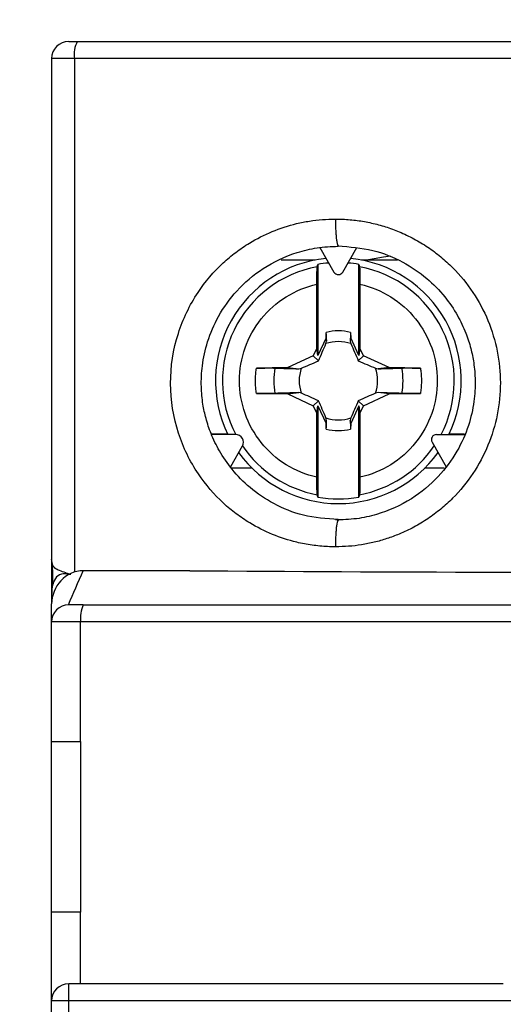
# Model space of a CAD drawing. Header units: inches. Extents: x 0.5 to 21.5, y 0.5 to 16.5.
# Tile 10 of 20: x 15.794 to 16.352, y 7.949 to 9.085. Entities that reach past the tile are written whole.
import ezdxf

# ---------------------------------------------------------------- set-up
doc = ezdxf.new("R2010")
doc.units = ezdxf.units.IN
doc.header["$LTSCALE"] = 2
doc.header["$MEASUREMENT"] = 0
doc.layers.add('DIMENSIONS', color=140, linetype='Continuous', lineweight=25)
doc.styles.add('SLDTEXTSTYLE0', font='TXT', dxfattribs={"width": 0.7})
doc.dimstyles.new('SLDDIMSTYLE0', dxfattribs={"dimtxt": 0.169922, "dimasz": 0.26, "dimexe": 0, "dimexo": 0.0625, "dimgap": 0.04248, "dimtad": 0, "dimtih": 1, "dimtoh": 1, "dimrnd": 1e-09, "dimzin": 12, "dimdsep": 46, "dimtxsty": 'SLDTEXTSTYLE0', "dimsah": 1, "dimcen": 0.09, "dimadec": 0, "dimazin": 3, "dimtfac": 1, "dimtmove": 0, "dimatfit": 0, "dimfxl": 0, "dimfrac": 2, "dimtolj": 1, "dimtzin": 12, "dimarcsym": 0})
doc.dimstyles.new('SLDDIMSTYLE1', dxfattribs={"dimtxt": 0.169922, "dimasz": 0.26, "dimexe": 0, "dimexo": 0.0625, "dimgap": 0.04248, "dimtad": 0, "dimtih": 1, "dimtoh": 1, "dimrnd": 1e-09, "dimzin": 12, "dimdsep": 46, "dimtxsty": 'SLDTEXTSTYLE0', "dimsah": 1, "dimcen": 0.09, "dimadec": 0, "dimazin": 3, "dimtfac": 1, "dimtofl": 0, "dimtmove": 0, "dimatfit": 3, "dimfxl": 0, "dimfrac": 2, "dimtolj": 1, "dimtzin": 12, "dimarcsym": 0})

# ---------------------------------------------------------------- blocks, each defined once
blk = doc.blocks.new('_D_7')
at = {"layer": 'DIMENSIONS'}
for p, q in [((15.7508, 9.0595), (14.4637, 9.0595)), ((14.7137, 9.0595), (14.7137, 7.6182)), ((14.4612, 7.3101), (14.4041, 7.3101)), ((14.4041, 7.3101), (14.4041, 7.04)), ((14.9661, 7.3101), (15.0232, 7.3101)), ((15.0232, 7.3101), (15.0232, 7.04)), ((14.4041, 7.04), (14.4612, 7.04)), ((15.0232, 7.04), (14.9661, 7.04)), ((14.7137, 5.7209), (14.7137, 7.002)), ((15.7607, 5.7209), (14.4637, 5.7209))]:
    blk.add_line(p, q, dxfattribs=at)
for points in [[(14.7137, 9.0595), (14.6737, 8.7995), (14.7537, 8.7995)], [(14.7137, 5.7209), (14.7537, 5.9809), (14.6737, 5.9809)]]:
    blk.add_solid(points, dxfattribs=at)
at = {"layer": 'DIMENSIONS', "char_height": 0.16667, "attachment_point": 1, "style": 'SLDTEXTSTYLE0'}
for s, insert in [('3.34', (14.4612, 7.563)), ('84.8', (14.4612, 7.2549))]:
    blk.add_mtext(s, dxfattribs=dict(at, insert=insert))
blk = doc.blocks.new('_D_8')
at = {"layer": 'DIMENSIONS'}
for p, q in [((15.8311, 9.1398), (15.8311, 10.2142)), ((17.5949, 9.1398), (17.5949, 10.2142)), ((15.8311, 9.9642), (15.3311, 9.9642)), ((16.3797, 9.9642), (16.3226, 9.9642)), ((16.3226, 9.9642), (16.3226, 9.6942)), ((16.8846, 9.9642), (16.9417, 9.9642)), ((16.9417, 9.9642), (16.9417, 9.6942)), ((17.5949, 9.9642), (18.0949, 9.9642)), ((16.3226, 9.6942), (16.3797, 9.6942)), ((16.9417, 9.6942), (16.8846, 9.6942))]:
    blk.add_line(p, q, dxfattribs=at)
for points in [[(15.8311, 9.9642), (15.5711, 10.0042), (15.5711, 9.9242)], [(17.5949, 9.9642), (17.8549, 9.9242), (17.8549, 10.0042)]]:
    blk.add_solid(points, dxfattribs=at)
at = {"layer": 'DIMENSIONS', "char_height": 0.16667, "attachment_point": 1, "style": 'SLDTEXTSTYLE0'}
for s, insert in [('1.76', (16.3797, 10.2171)), ('44.8', (16.3797, 9.909))]:
    blk.add_mtext(s, dxfattribs=dict(at, insert=insert))

msp = doc.modelspace()

# ---------------------------------------------------------------- linework, layer by layer
for p, q in [((15.8508, 9.0595), (15.8607, 9.0595)), ((15.8574, 9.0398), (15.8311, 9.0398)), ((15.8311, 9.0398), (15.8311, 8.4627)), ((17.5687, 9.0398), (15.8574, 9.0398)), ((15.8574, 9.0398), (15.8574, 8.4475)), ((16.1613, 8.8243), (16.1618, 8.8232)), ((16.1405, 8.8218), (16.1567, 8.7936)), ((16.167, 8.7936), (16.1832, 8.8218)), ((16.1352, 8.8075), (16.096, 8.8075)), ((16.1382, 8.8024), (16.1382, 8.6974)), ((16.1855, 8.6974), (16.1855, 8.8024)), ((16.2298, 8.8075), (16.1885, 8.8075)), ((16.137, 8.706), (16.137, 8.7796)), ((16.1867, 8.7796), (16.1867, 8.706)), ((16.1477, 8.7177), (16.1478, 8.7241)), ((16.1759, 8.7241), (16.176, 8.7177)), ((16.1477, 8.7177), (16.1382, 8.6974)), ((16.1477, 8.7177), (16.1482, 8.714)), ((16.176, 8.7177), (16.1755, 8.714)), ((16.1855, 8.6974), (16.176, 8.7177)), ((16.137, 8.706), (16.1329, 8.6972)), ((16.1382, 8.6974), (16.137, 8.706)), ((16.1867, 8.706), (16.1855, 8.6974)), ((16.1908, 8.6972), (16.1867, 8.706)), ((16.1329, 8.6972), (16.1035, 8.6835)), ((16.1329, 8.6972), (16.1389, 8.6912)), ((16.1908, 8.6972), (16.1848, 8.6912)), ((16.2202, 8.6835), (16.1908, 8.6972)), ((16.1035, 8.6835), (16.0672, 8.6829)), ((16.1035, 8.6835), (16.1161, 8.682)), ((16.2202, 8.6835), (16.2076, 8.682)), ((16.2565, 8.6829), (16.2202, 8.6835)), ((16.0672, 8.6537), (16.1035, 8.6531)), ((16.1035, 8.6531), (16.1161, 8.6546)), ((16.1035, 8.6531), (16.1329, 8.6394)), ((16.1908, 8.6394), (16.2202, 8.6531)), ((16.2202, 8.6531), (16.2076, 8.6546)), ((16.2202, 8.6531), (16.2565, 8.6537)), ((16.1329, 8.6394), (16.1389, 8.6453)), ((16.1908, 8.6394), (16.1848, 8.6453)), ((16.1329, 8.6394), (16.137, 8.6306)), ((16.137, 8.6306), (16.1382, 8.6392)), ((16.137, 8.557), (16.137, 8.6306)), ((16.1382, 8.6392), (16.1382, 8.5341)), ((16.1382, 8.6392), (16.1477, 8.6188)), ((16.1855, 8.6392), (16.176, 8.6188)), ((16.1855, 8.5341), (16.1855, 8.6392)), ((16.1855, 8.6392), (16.1867, 8.6306)), ((16.1867, 8.6306), (16.1908, 8.6394)), ((16.1867, 8.6306), (16.1867, 8.557)), ((16.1477, 8.6188), (16.1482, 8.6226)), ((16.1478, 8.6125), (16.1477, 8.6188)), ((16.176, 8.6188), (16.1755, 8.6226)), ((16.176, 8.6188), (16.1759, 8.6125)), ((16.0342, 8.6067), (16.0153, 8.6067)), ((16.3073, 8.6067), (16.2895, 8.6067)), ((16.0433, 8.6063), (16.016, 8.6063)), ((16.27, 8.5974), (16.2863, 8.5692)), ((16.2751, 8.6063), (16.3077, 8.6063)), ((16.051, 8.5928), (16.0374, 8.5692)), ((16.0624, 8.5673), (16.0384, 8.5673)), ((16.284, 8.5673), (16.2613, 8.5673)), ((16.1618, 8.5083), (16.1613, 8.5072)), ((15.8311, 8.4627), (15.8311, 8.4216)), ((15.9905, 8.4492), (15.8675, 8.4492)), ((15.8487, 8.4457), (15.8476, 8.4468)), ((15.8311, 8.4216), (15.8311, 8.4109)), ((15.8311, 8.3902), (15.8311, 8.4109)), ((15.8675, 8.4098), (15.8508, 8.4098)), ((15.8645, 8.3902), (15.8311, 8.3902)), ((15.8311, 8.2524), (15.8311, 8.3902)), ((17.5616, 8.3902), (15.8645, 8.3902)), ((15.8645, 8.2524), (15.8645, 8.3902)), ((15.8311, 8.2524), (15.8645, 8.2524)), ((15.8311, 8.0555), (15.8311, 8.2524)), ((15.8645, 8.2524), (15.8645, 8.0555)), ((15.8645, 8.0555), (15.8311, 8.0555)), ((15.8311, 7.9532), (15.8311, 8.0555)), ((15.8645, 7.9728), (15.8645, 8.0555)), ((15.8508, 7.9532), (15.8508, 7.9728)), ((16.352, 7.9728), (15.8508, 7.9728)), ((15.8369, 7.9532), (15.8311, 7.9532)), ((15.8311, 6.835), (15.8311, 7.9532)), ((15.8508, 7.9532), (15.8369, 7.9532)), ((15.8508, 6.835), (15.8508, 7.9532)), ((17.5752, 7.9532), (15.8508, 7.9532))]:
    msp.add_line(p, q)
at = {"flags": 128}
msp.add_lwpolyline([(16.1925, 8.8075), (16.2138, 8.811), (16.2219, 8.8123)], dxfattribs=at)
for centre, radius, start, end in [((15.8508, 9.0398), 0.0197, 90, 180), ((15.8892, 9.0446), 0.0322, 152.4183, 188.5462), ((16.1618, 8.6683), 0.1417, 95.7424, 205.9544), ((16.1618, 8.6683), 0.1337, 100.5135, 207.652), ((16.1618, 8.6683), 0.1362, 94.6935, 99.9861), ((16.1618, 8.6683), 0.1362, 80.0139, 85.3065), ((16.1618, 8.6683), 0.1417, 334.0456, 84.2576), ((16.1618, 8.6683), 0.1337, 332.3488, 79.4865), ((16.1618, 8.7966), 0.00591, 210, 330), ((16.1618, 8.6683), 0.0575, 75.909, 104.091), ((16.1618, 8.6683), 0.0452, 71.3185, 108.6815), ((16.1618, 8.6683), 0.0746, 168.7083, 191.2917), ((16.1618, 8.6683), 0.0452, 161.3185, 198.6815), ((16.1618, 8.6683), 0.0452, 341.3185, 18.6815), ((16.1618, 8.6683), 0.0746, 348.7083, 11.2917), ((16.1618, 8.6683), 0.0452, 251.3185, 288.6815), ((16.1618, 8.6683), 0.0575, 255.909, 284.091), ((16.0433, 8.5973), 0.00896, 330, 90), ((16.2751, 8.6004), 0.00591, 90, 210), ((16.1618, 8.6683), 0.1417, 215.7424, 270), ((16.1618, 8.6683), 0.1337, 214.1676, 259.4865), ((16.1618, 8.6683), 0.1417, 270, 324.2576), ((16.1618, 8.6683), 0.1337, 280.5135, 325.8268), ((16.1618, 8.6683), 0.1362, 260.0139, 279.9861), ((15.8508, 8.3902), 0.0197, 90, 180), ((15.8988, 8.395), 0.0346, 154.5544, 187.9752), ((15.8508, 7.9532), 0.0197, 90, 180)]:
    msp.add_arc(centre, radius, start, end)
for centre, major_axis, start_param, end_param in [((15.8626, 8.4627), (0.0315, 0), 4.21331, 4.408339), ((16.713, 11.3497), (5.1036, 0), 4.542212, 4.543008)]:
    msp.add_ellipse(centre, major_axis=major_axis, ratio=0.57735, start_param=start_param, end_param=end_param)
for points, knots in [([(15.8607, 9.0595), (15.8747, 9.0595), (15.9028, 9.0595), (15.9451, 9.0595), (15.9873, 9.0595), (16.0297, 9.0595), (16.072, 9.0595), (16.1144, 9.0595), (16.1569, 9.0595), (16.1994, 9.0595), (16.242, 9.0595), (16.3416, 9.0595), (16.4985, 9.0595), (16.713, 9.0595), (16.9275, 9.0595), (17.0987, 9.0595), (17.2266, 9.0595), (17.3116, 9.0595), (17.3964, 9.0595), (17.481, 9.0595), (17.5373, 9.0595), (17.5654, 9.0595)], [0, 0, 0, 0, 0.024966, 0.049925, 0.074879, 0.09983, 0.124779, 0.149729, 0.174681, 0.199636, 0.224597, 0.249565, 0.374777, 0.500001, 0.625213, 0.750437, 0.800362, 0.850266, 0.900165, 0.950071, 1, 1, 1, 1]), ([(16.1584, 8.4768), (16.1554, 8.4768), (16.1494, 8.4769), (16.1404, 8.4776), (16.1315, 8.4786), (16.1226, 8.4801), (16.1071, 8.4834), (16.0855, 8.4904), (16.0623, 8.5021), (16.0437, 8.5147), (16.0226, 8.5322), (15.9972, 8.5617), (15.9742, 8.6088), (15.9652, 8.6653), (15.974, 8.7219), (15.9968, 8.7692), (16.0222, 8.7989), (16.0433, 8.8166), (16.062, 8.8292), (16.0853, 8.841), (16.1089, 8.8487), (16.1284, 8.8526), (16.1434, 8.8544), (16.1534, 8.8546), (16.1584, 8.8547)], [0, 0, 0, 0, 0.01523, 0.03041, 0.045574, 0.060755, 0.075988, 0.125681, 0.175311, 0.207079, 0.23882, 0.31397, 0.401502, 0.499176, 0.597043, 0.684885, 0.760357, 0.792228, 0.824139, 0.873956, 0.92385, 0.949259, 0.97459, 1, 1, 1, 1]), ([(16.1584, 8.8547), (16.1612, 8.8547), (16.1669, 8.8546), (16.1753, 8.8541), (16.1836, 8.8532), (16.1918, 8.8519), (16.2, 8.8502), (16.2081, 8.8482), (16.2162, 8.8459), (16.2241, 8.8432), (16.2352, 8.8388), (16.249, 8.8323), (16.265, 8.8226), (16.28, 8.8115), (16.2983, 8.7948), (16.3179, 8.7709), (16.3354, 8.7381), (16.3462, 8.7026), (16.3498, 8.6657), (16.3462, 8.6288), (16.3354, 8.5934), (16.3179, 8.5606), (16.2982, 8.5367), (16.28, 8.52), (16.265, 8.5089), (16.249, 8.4992), (16.2331, 8.4917), (16.2178, 8.486), (16.2033, 8.4819), (16.1885, 8.4789), (16.1736, 8.4771), (16.1635, 8.4769), (16.1584, 8.4768)], [0, 0, 0, 0, 0.014266, 0.028438, 0.042541, 0.056602, 0.07065, 0.084711, 0.098814, 0.112984, 0.127249, 0.158704, 0.190167, 0.221385, 0.252597, 0.31462, 0.376465, 0.438241, 0.500026, 0.561811, 0.623587, 0.685433, 0.747454, 0.778659, 0.809882, 0.841336, 0.872795, 0.898392, 0.923752, 0.949034, 0.974397, 1, 1, 1, 1]), ([(16.1584, 8.8547), (16.1585, 8.8508), (16.1585, 8.8447), (16.159, 8.8373), (16.1594, 8.8323), (16.16, 8.8283), (16.1606, 8.8251), (16.161, 8.8245), (16.1613, 8.8243)], [0, 0, 0, 0, 0.269828, 0.415082, 0.563419, 0.711755, 0.857009, 1, 1, 1, 1]), ([(16.1615, 8.5081), (16.148, 8.5091), (16.1222, 8.511), (16.0878, 8.5251), (16.0602, 8.5436), (16.0394, 8.5647), (16.0247, 8.5861), (16.015, 8.6061), (16.009, 8.6242), (16.0051, 8.6423), (16.0032, 8.6627), (16.0044, 8.687), (16.0105, 8.7146), (16.0233, 8.7443), (16.0444, 8.7737), (16.075, 8.7999), (16.1077, 8.8152), (16.1374, 8.8223), (16.1533, 8.8231), (16.1615, 8.8234)], [0, 0, 0, 0, 0.081848, 0.156294, 0.223313, 0.282887, 0.335011, 0.379685, 0.416912, 0.450457, 0.491266, 0.540031, 0.596752, 0.661433, 0.734085, 0.814704, 0.903266, 0.95064, 1, 1, 1, 1]), ([(16.1612, 8.8237), (16.1748, 8.8227), (16.2008, 8.8208), (16.2356, 8.8067), (16.2635, 8.7879), (16.2844, 8.7665), (16.2991, 8.7448), (16.3087, 8.7246), (16.3147, 8.7062), (16.3184, 8.6879), (16.3201, 8.6674), (16.3187, 8.6429), (16.3123, 8.6151), (16.299, 8.5853), (16.2772, 8.5559), (16.2459, 8.5299), (16.2127, 8.5151), (16.1825, 8.5084), (16.1665, 8.508), (16.1583, 8.5078)], [0, 0, 0, 0, 0.081822, 0.156203, 0.223173, 0.282727, 0.334861, 0.379567, 0.416837, 0.450417, 0.491266, 0.540083, 0.596856, 0.661571, 0.734216, 0.814785, 0.903278, 0.950642, 1, 1, 1, 1]), ([(16.137, 8.7796), (16.137, 8.7846), (16.137, 8.7894), (16.1372, 8.7968), (16.1373, 8.7992), (16.1375, 8.7997)], [0, 0, 0, 0, 0.5, 0.5, 1, 1, 1, 1]), ([(16.1862, 8.7997), (16.1864, 8.7992), (16.1865, 8.7968), (16.1867, 8.7895), (16.1867, 8.7846), (16.1867, 8.7796)], [0, 0, 0, 0, 0.5, 0.5, 1, 1, 1, 1]), ([(16.137, 8.557), (16.1117, 8.5626), (16.0891, 8.5767), (16.0566, 8.6172), (16.0478, 8.6424), (16.0478, 8.6942), (16.0566, 8.7194), (16.0891, 8.7598), (16.1117, 8.7739), (16.137, 8.7796)], [0, 0, 0, 0, 0.25, 0.25, 0.5, 0.5, 0.75, 0.75, 1, 1, 1, 1]), ([(16.1867, 8.7796), (16.212, 8.7739), (16.2346, 8.7598), (16.2671, 8.7194), (16.2759, 8.6942), (16.2759, 8.6424), (16.2671, 8.6172), (16.2346, 8.5767), (16.212, 8.5626), (16.1867, 8.557)], [0, 0, 0, 0, 0.25, 0.25, 0.5, 0.5, 0.75, 0.75, 1, 1, 1, 1]), ([(16.0672, 8.6537), (16.067, 8.6557), (16.0665, 8.6595), (16.0661, 8.6654), (16.0661, 8.6712), (16.0665, 8.677), (16.067, 8.6809), (16.0672, 8.6829)], [0, 0, 0, 0, 0.200753, 0.400377, 0.599623, 0.799247, 1, 1, 1, 1]), ([(16.0672, 8.6829), (16.0717, 8.6829), (16.0761, 8.683), (16.0836, 8.683), (16.0867, 8.683), (16.0887, 8.6829)], [0, 0, 0, 0, 0.5, 0.5, 1, 1, 1, 1]), ([(16.235, 8.6829), (16.237, 8.683), (16.2401, 8.683), (16.2476, 8.683), (16.252, 8.6829), (16.2565, 8.6829)], [0, 0, 0, 0, 0.5, 0.5, 1, 1, 1, 1]), ([(16.2565, 8.6829), (16.2567, 8.6809), (16.2572, 8.677), (16.2576, 8.6712), (16.2576, 8.6654), (16.2572, 8.6595), (16.2567, 8.6557), (16.2565, 8.6537)], [0, 0, 0, 0, 0.200753, 0.400377, 0.599623, 0.799247, 1, 1, 1, 1]), ([(16.0887, 8.6537), (16.0867, 8.6536), (16.0836, 8.6536), (16.0761, 8.6536), (16.0717, 8.6536), (16.0672, 8.6537)], [0, 0, 0, 0, 0.5, 0.5, 1, 1, 1, 1]), ([(16.2565, 8.6537), (16.252, 8.6536), (16.2476, 8.6536), (16.2401, 8.6536), (16.237, 8.6536), (16.235, 8.6537)], [0, 0, 0, 0, 0.5, 0.5, 1, 1, 1, 1]), ([(16.1375, 8.5369), (16.1373, 8.5373), (16.1372, 8.5397), (16.137, 8.5471), (16.137, 8.552), (16.137, 8.557)], [0, 0, 0, 0, 0.5, 0.5, 1, 1, 1, 1]), ([(16.1867, 8.557), (16.1867, 8.552), (16.1867, 8.5471), (16.1865, 8.5397), (16.1864, 8.5373), (16.1862, 8.5369)], [0, 0, 0, 0, 0.5, 0.5, 1, 1, 1, 1]), ([(16.1613, 8.5072), (16.161, 8.507), (16.1606, 8.5065), (16.16, 8.5032), (16.1594, 8.4992), (16.159, 8.4942), (16.1585, 8.4868), (16.1585, 8.4807), (16.1584, 8.4768)], [0, 0, 0, 0, 0.14332, 0.288518, 0.436798, 0.585077, 0.730275, 1, 1, 1, 1]), ([(15.8476, 8.4468), (15.8422, 8.4485), (15.8377, 8.4499), (15.8335, 8.4534), (15.8325, 8.4547), (15.8316, 8.4573), (15.8314, 8.4582), (15.8312, 8.4603), (15.8311, 8.4614), (15.8311, 8.4627)], [0, 0, 0, 0, 0.5, 0.5, 0.75, 0.75, 0.875, 0.875, 1, 1, 1, 1]), ([(15.8313, 8.4596), (15.8316, 8.4549), (15.8324, 8.4443), (15.8316, 8.4295), (15.8311, 8.4213)], [0, 0, 0, 0, 0.44583, 1, 1, 1, 1]), ([(15.8675, 8.4492), (15.8577, 8.4492), (15.8483, 8.4447), (15.8351, 8.4304), (15.8311, 8.4208), (15.8311, 8.4109)], [0, 0, 0, 0, 0.5, 0.5, 1, 1, 1, 1]), ([(15.8487, 8.4457), (15.8458, 8.446), (15.8429, 8.4457), (15.8377, 8.4433), (15.8356, 8.4411), (15.8329, 8.4359), (15.8322, 8.4331), (15.8313, 8.4274), (15.8311, 8.4245), (15.8311, 8.4216)], [0, 0, 0, 0, 0.25, 0.25, 0.5, 0.5, 0.75, 0.75, 1, 1, 1, 1]), ([(15.8675, 8.4098), (15.8831, 8.4098), (15.9142, 8.4098), (15.9609, 8.4098), (16.0077, 8.4098), (16.0545, 8.4098), (16.1013, 8.4098), (16.1482, 8.4098), (16.1951, 8.4098), (16.242, 8.4098), (16.289, 8.4098), (16.336, 8.4098), (16.383, 8.4098), (16.4301, 8.4098), (16.4771, 8.4098), (16.5243, 8.4098), (16.5714, 8.4098), (16.6186, 8.4098), (16.6658, 8.4098), (16.7256, 8.4098), (16.798, 8.4098), (16.8829, 8.4098), (16.9677, 8.4098), (17.0525, 8.4098), (17.1371, 8.4098), (17.2216, 8.4098), (17.306, 8.4098), (17.3903, 8.4098), (17.4745, 8.4098), (17.5306, 8.4098), (17.5586, 8.4098)], [0, 0, 0, 0, 0.0278235, 0.0556308, 0.0834238, 0.1112047, 0.1389754, 0.166738, 0.1944946, 0.2222471, 0.2499977, 0.2777483, 0.3055011, 0.333258, 0.3610212, 0.3887926, 0.4165744, 0.4443684, 0.4721768, 0.5000017, 0.5500719, 0.6000947, 0.650082, 0.7000457, 0.7499977, 0.7999499, 0.8499144, 0.8999029, 0.9499275, 1, 1, 1, 1])]:
    msp.add_open_spline(points, degree=3, knots=knots)
for points in [[(16.1375, 8.7997), (16.1377, 8.8006), (16.138, 8.8015), (16.1382, 8.8024)], [(16.1855, 8.8024), (16.1857, 8.8015), (16.186, 8.8006), (16.1862, 8.7997)], [(16.1482, 8.714), (16.1481, 8.7174), (16.148, 8.7207), (16.1478, 8.7241)], [(16.1759, 8.7241), (16.1757, 8.7207), (16.1756, 8.7174), (16.1755, 8.714)], [(16.1389, 8.6912), (16.1419, 8.6981), (16.1447, 8.7046), (16.1474, 8.7111)], [(16.1474, 8.7111), (16.1477, 8.7121), (16.1479, 8.713), (16.1482, 8.714)], [(16.1755, 8.714), (16.1758, 8.713), (16.176, 8.7121), (16.1763, 8.7111)], [(16.1763, 8.7111), (16.179, 8.7046), (16.1818, 8.6981), (16.1848, 8.6912)], [(16.1191, 8.6828), (16.1255, 8.6855), (16.1321, 8.6882), (16.1389, 8.6912)], [(16.1848, 8.6912), (16.1916, 8.6882), (16.1982, 8.6855), (16.2046, 8.6828)], [(16.0887, 8.6829), (16.0978, 8.6826), (16.1069, 8.6823), (16.1161, 8.682)], [(16.1161, 8.682), (16.1171, 8.6822), (16.1181, 8.6825), (16.1191, 8.6828)], [(16.2046, 8.6828), (16.2056, 8.6825), (16.2066, 8.6822), (16.2076, 8.682)], [(16.2076, 8.682), (16.2168, 8.6823), (16.2259, 8.6826), (16.235, 8.6829)], [(16.1161, 8.6546), (16.1069, 8.6543), (16.0978, 8.654), (16.0887, 8.6537)], [(16.1191, 8.6538), (16.1181, 8.6541), (16.1171, 8.6544), (16.1161, 8.6546)], [(16.1389, 8.6453), (16.1321, 8.6483), (16.1255, 8.6511), (16.1191, 8.6538)], [(16.2046, 8.6538), (16.1982, 8.6511), (16.1916, 8.6483), (16.1848, 8.6453)], [(16.2076, 8.6546), (16.2066, 8.6544), (16.2056, 8.6541), (16.2046, 8.6538)], [(16.235, 8.6537), (16.2259, 8.654), (16.2168, 8.6543), (16.2076, 8.6546)], [(16.1474, 8.6255), (16.1447, 8.632), (16.1419, 8.6385), (16.1389, 8.6453)], [(16.1848, 8.6453), (16.1818, 8.6385), (16.179, 8.632), (16.1763, 8.6255)], [(16.1482, 8.6226), (16.1479, 8.6235), (16.1477, 8.6245), (16.1474, 8.6255)], [(16.1478, 8.6125), (16.148, 8.6158), (16.1481, 8.6192), (16.1482, 8.6226)], [(16.1763, 8.6255), (16.176, 8.6245), (16.1758, 8.6235), (16.1755, 8.6226)], [(16.1755, 8.6226), (16.1756, 8.6192), (16.1757, 8.6158), (16.1759, 8.6125)], [(16.1382, 8.5341), (16.138, 8.535), (16.1377, 8.536), (16.1375, 8.5369)], [(16.1862, 8.5369), (16.186, 8.536), (16.1857, 8.535), (16.1855, 8.5341)], [(15.8504, 8.4098), (15.8561, 8.423), (15.8618, 8.4361), (15.8675, 8.4492)], [(15.9905, 8.4492), (16.2235, 8.4477), (16.4578, 8.447), (16.6933, 8.4469)]]:
    msp.add_open_spline(points, degree=3)

# ---------------------------------------------------------------- dimensions: what is measured, and where the dimension line sits
at = {"layer": 'DIMENSIONS'}
dim = msp.add_linear_dim(base=(17.5949, 9.9642), p1=(15.8311, 9.0398), p2=(17.5949, 9.0398), dimstyle='SLDDIMSTYLE0', dxfattribs=at)
dim.commit()
dim.dimension.update_dxf_attribs({"geometry": '_D_8', "text_midpoint": (16.6321, 9.9642), "dimtype": 160})
dim = msp.add_linear_dim(base=(14.7137, 9.0595), p1=(15.8607, 5.7209), p2=(15.8508, 9.0595), angle=90, dimstyle='SLDDIMSTYLE1', dxfattribs=at)
dim.commit()
dim.dimension.update_dxf_attribs({"geometry": '_D_7', "text_midpoint": (14.7137, 7.3101), "dimtype": 160})

doc.saveas('drawing.dxf')
